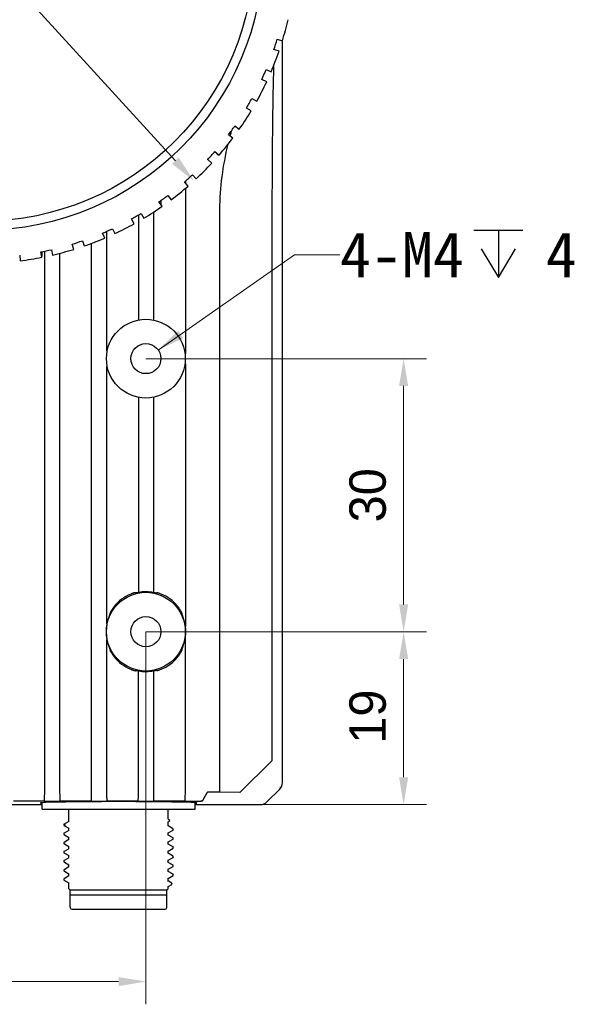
# Model space of a CAD drawing. Header units: millimetres. Extents: x 2329 to 5782, y 1296 to 2780.
# Tile 113 of 123: x 5487 to 5548, y 2199 to 2308. Entities that reach past the tile are written whole.
import ezdxf

# ---------------------------------------------------------------- set-up
doc = ezdxf.new("R2010")
doc.units = ezdxf.units.MM
doc.header["$LTSCALE"] = 0.3
for name, color, linetype in [('00_COMPONENTS', 7, 'Continuous'), ('50_ALL_DETAILS', 7, 'Continuous'), ('51__DRAFT_DIMS', 7, 'Continuous')]:
    doc.layers.add(name, color=color, linetype=linetype)
doc.styles.get("Standard").update_dxf_attribs({"font": 'simsun.ttc'})
doc.styles.add('尺寸值样式', font='兰亭黑 GBK.TTF', dxfattribs={"height": 4})
doc.dimstyles.new('1直线标注', dxfattribs={"dimtxt": 4, "dimasz": 3, "dimexe": 2.5, "dimexo": 0, "dimtad": 1, "dimdec": 1, "dimdsep": 46, "dimtxsty": '尺寸值样式', "dimcen": 0, "dimclrd": 8, "dimclre": 8, "dimclrt": 7, "dimadec": 0, "dimazin": 0, "dimtp": 0.001, "dimtm": 0.001, "dimtfac": 1, "dimtdec": 1, "dimtmove": 0, "dimatfit": 0, "dimldrblk": '_FILLED', "dimfxl": 1, "dimtolj": 1, "dimlwd": 15, "dimlwe": 15, "dimarcsym": 0})
doc.dimstyles.new('3小圆直径标注', dxfattribs={"dimtxt": 4, "dimasz": 3, "dimexe": 2.5, "dimexo": 0, "dimtad": 1, "dimtoh": 1, "dimdec": 3, "dimdsep": 46, "dimtxsty": '尺寸值样式', "dimcen": 0, "dimclrd": 8, "dimclre": 8, "dimclrt": 7, "dimadec": 0, "dimazin": 0, "dimtp": 0.001, "dimtm": 0.001, "dimtfac": 1, "dimtdec": 3, "dimtofl": 0, "dimtmove": 0, "dimatfit": 0, "dimldrblk": '_FILLED', "dimfxl": 1, "dimtolj": 1, "dimlwd": 15, "dimlwe": 15, "dimarcsym": 0})

# ---------------------------------------------------------------- blocks, each defined once
blk = doc.blocks.new('*D380')
at = {"layer": '51__DRAFT_DIMS', "color": 8, "lineweight": 15}
for p, q in [((5500.8, 2240.34), (5531.61, 2240.34)), ((5529.11, 2224.34), (5529.11, 2237.34)), ((5513.39, 2221.34), (5531.61, 2221.34))]:
    blk.add_line(p, q, dxfattribs=at)
at = {"layer": '51__DRAFT_DIMS', "color": 8}
for points in [[(5529.61, 2237.34), (5528.61, 2237.34), (5529.11, 2240.34)], [(5528.61, 2224.34), (5529.61, 2224.34), (5529.11, 2221.34)]]:
    blk.add_solid(points, dxfattribs=at)
at = {"layer": 'Defpoints', "color": 0}
for p in [(5500.8, 2240.34), (5529.11, 2240.34), (5513.39, 2221.34)]:
    blk.add_point(p, dxfattribs=at)
at = {"layer": '51__DRAFT_DIMS', "color": 7, "insert": (5523.15, 2231.01), "char_height": 4, "attachment_point": 2, "rotation": 90, "line_spacing_factor": 0.9, "style": '尺寸值样式'}
blk.add_mtext('\\A1;19', dxfattribs=at)
blk = doc.blocks.new('_FILLED')
at = {"color": 0, "linetype": 'ByBlock'}
blk.add_solid([(0, 0), (-1, 0.167), (-1, -0.167)], dxfattribs=at)
blk = doc.blocks.new('*D381')
at = {"layer": '51__DRAFT_DIMS', "color": 8, "lineweight": 15}
for p, q in [((5500.8, 2270.34), (5531.61, 2270.34)), ((5529.11, 2243.34), (5529.11, 2267.34)), ((5500.8, 2240.34), (5531.61, 2240.34))]:
    blk.add_line(p, q, dxfattribs=at)
at = {"layer": '51__DRAFT_DIMS', "color": 8}
for points in [[(5529.61, 2267.34), (5528.61, 2267.34), (5529.11, 2270.34)], [(5528.61, 2243.34), (5529.61, 2243.34), (5529.11, 2240.34)]]:
    blk.add_solid(points, dxfattribs=at)
at = {"layer": 'Defpoints', "color": 0}
for p in [(5500.8, 2270.34), (5529.11, 2270.34), (5500.8, 2240.34)]:
    blk.add_point(p, dxfattribs=at)
at = {"layer": '51__DRAFT_DIMS', "color": 7, "insert": (5523.15, 2255.33), "char_height": 4, "attachment_point": 2, "rotation": 90, "line_spacing_factor": 0.9, "style": '尺寸值样式'}
blk.add_mtext('\\A1;30', dxfattribs=at)
blk = doc.blocks.new('*D382')
at = {"layer": '51__DRAFT_DIMS', "color": 8, "lineweight": 15}
for p, q in [((5464.8, 2240.34), (5464.8, 2199.4)), ((5500.8, 2240.34), (5500.8, 2199.4)), ((5467.8, 2201.9), (5497.8, 2201.9))]:
    blk.add_line(p, q, dxfattribs=at)
at = {"layer": '51__DRAFT_DIMS', "color": 8}
for points in [[(5467.8, 2202.4), (5467.8, 2201.4), (5464.8, 2201.9)], [(5497.8, 2201.4), (5497.8, 2202.4), (5500.8, 2201.9)]]:
    blk.add_solid(points, dxfattribs=at)
at = {"layer": 'Defpoints', "color": 0}
for p in [(5464.8, 2240.34), (5500.8, 2240.34), (5500.8, 2201.9)]:
    blk.add_point(p, dxfattribs=at)
at = {"layer": '51__DRAFT_DIMS', "color": 7, "insert": (5482.79, 2207.86), "char_height": 4, "attachment_point": 2, "line_spacing_factor": 0.9, "style": '尺寸值样式'}
blk.add_mtext('\\A1;36', dxfattribs=at)
blk = doc.blocks.new('*D383')
at = {"layer": '51__DRAFT_DIMS', "color": 8, "lineweight": 15}
for p in [(5426.74, 2360.15), (5504.05, 2292.09)]:
    blk.add_line(p, (5441.86, 2360.15), dxfattribs=at)
at = {"layer": '51__DRAFT_DIMS', "color": 8}
blk.add_solid([(5503.68, 2291.75), (5504.42, 2292.43), (5506.07, 2289.87)], dxfattribs=at)
at = {"layer": 'Defpoints', "color": 0}
for p in [(5459.53, 2340.81), (5506.07, 2289.87)]:
    blk.add_point(p, dxfattribs=at)
at = {"layer": '51__DRAFT_DIMS', "color": 7, "insert": (5437.19, 2366.11), "char_height": 4, "attachment_point": 3, "line_spacing_factor": 0.9, "style": '尺寸值样式'}
blk.add_mtext('\\A1;%%c69', dxfattribs=at)

msp = doc.modelspace()

# ---------------------------------------------------------------- linework, layer by layer
at = {"layer": '00_COMPONENTS'}
for p, q in [((5515.22173, 2305.44037), (5515.79246, 2305.25493)), ((5515.80056, 2223.7591), (5515.80056, 2305.25493)), ((5515.42164, 2304.11367), (5514.85091, 2304.2991)), ((5514.00894, 2302.10569), (5514.55715, 2301.86161)), ((5514.06907, 2300.76535), (5513.52086, 2301.00943)), ((5512.45422, 2298.91604), (5512.97392, 2298.616)), ((5512.37392, 2297.57677), (5511.85422, 2297.87681)), ((5510.57461, 2295.90638), (5511.06009, 2295.55366)), ((5510.35475, 2294.58284), (5509.86927, 2294.93556)), ((5510.03807, 2294.81264), (5510.05693, 2294.8898)), ((5510.03866, 2294.8125), (5510.05748, 2294.88966)), ((5508.3907, 2293.10969), (5508.83666, 2292.70815)), ((5508.6824, 2292.73805), (5508.70075, 2292.83055)), ((5508.68276, 2292.73797), (5508.70071, 2292.83055)), ((5508.0337, 2291.81637), (5507.58774, 2292.21791)), ((5507.61776, 2292.19088), (5507.61776, 2292.25021)), ((5505.92642, 2290.55659), (5506.32796, 2290.11063)), ((5505.43619, 2289.30768), (5505.03465, 2289.75363)), ((5505.14281, 2289.84803), (5505.14281, 2289.63351)), ((5503.20877, 2288.27506), (5503.56149, 2287.78958)), ((5505.14281, 2289.0556), (5505.14281, 2270.90039)), ((5502.59067, 2287.08424), (5502.23795, 2287.56972)), ((5502.4663, 2287.25542), (5502.4663, 2287.73097)), ((5499.99281, 2286.12679), (5499.99281, 2274.64639)), ((5500.26752, 2286.29011), (5500.56756, 2285.77042)), ((5501.65831, 2274.6367), (5501.65831, 2286.45417)), ((5508.92427, 2222.70357), (5508.92427, 2286.74377)), ((5514.6481, 2286.74377), (5514.6481, 2226.16174)), ((5499.52833, 2285.17042), (5499.22829, 2285.69011)), ((5496.28272, 2283.58718), (5496.03864, 2284.13539)), ((5496.50831, 2271.20491), (5496.50831, 2284.33885)), ((5497.1349, 2284.62348), (5497.37898, 2284.07526)), ((5492.8894, 2282.35188), (5492.70396, 2282.9226)), ((5493.84523, 2283.29342), (5494.03067, 2282.7227)), ((5494.84281, 2223.73682), (5494.84281, 2283.014)), ((5486.94023, 2281.69748), (5487.00296, 2281.10067)), ((5489.38554, 2281.47804), (5489.26077, 2282.06502)), ((5489.36719, 2282.08589), (5489.36719, 2281.56437)), ((5489.69281, 2223.73682), (5489.69281, 2282.15186)), ((5490.43455, 2282.31451), (5490.55932, 2281.72753)), ((5491.35831, 2223.73682), (5491.35831, 2281.9221)), ((5505.14281, 2269.78715), (5505.14281, 2240.90039)), ((5496.50831, 2241.20491), (5496.50831, 2269.48264)), ((5499.99281, 2266.04116), (5499.99281, 2244.64639)), ((5501.65831, 2244.6367), (5501.65831, 2266.05085)), ((5499.65713, 2244.62956), (5499.69291, 2244.58965)), ((5501.99925, 2244.62172), (5501.95821, 2244.57629)), ((5496.50831, 2223.73682), (5496.50831, 2239.48264)), ((5505.14281, 2223.73682), (5505.14281, 2239.78715)), ((5499.65713, 2236.05799), (5499.69291, 2236.0979)), ((5499.99281, 2223.73682), (5499.99281, 2236.04116)), ((5501.65831, 2223.73682), (5501.65831, 2236.05085)), ((5501.99925, 2236.06583), (5501.95821, 2236.11126)), ((5511.12108, 2222.68997), (5514.6481, 2226.16174)), ((5508.0489, 2222.70593), (5507.61776, 2222.70656)), ((5511.12108, 2222.68997), (5508.92427, 2222.70357)), ((5515.50792, 2223.05235), (5514.09198, 2221.63641)), ((5515.50773, 2223.0513), (5514.0927, 2221.63655)), ((5476.20056, 2221.34377), (5489.40056, 2221.34377)), ((5489.62824, 2221.72324), (5486.27136, 2221.72425)), ((5489.40056, 2220.84377), (5489.40056, 2221.55025)), ((5489.62824, 2221.72324), (5489.64907, 2221.73712)), ((5489.64907, 2221.73712), (5491.40205, 2221.73712)), ((5491.42409, 2221.72243), (5491.40205, 2221.73712)), ((5494.774, 2221.72041), (5491.42409, 2221.72243)), ((5494.774, 2221.72041), (5494.79907, 2221.73712)), ((5494.79907, 2221.73712), (5496.55205, 2221.73712)), ((5496.57916, 2221.71905), (5496.55205, 2221.73712)), ((5499.91744, 2221.71604), (5496.57916, 2221.71905)), ((5499.91744, 2221.71604), (5499.94907, 2221.73712)), ((5499.94907, 2221.73712), (5501.70205, 2221.73712)), ((5501.73655, 2221.71412), (5501.70205, 2221.73712)), ((5504.19149, 2221.71123), (5501.73655, 2221.71412)), ((5505.09853, 2221.73676), (5505.09907, 2221.73712)), ((5505.09907, 2221.73712), (5506.85205, 2221.73712)), ((5506.20056, 2220.84377), (5506.20056, 2221.55025)), ((5506.20056, 2221.34377), (5513.38523, 2221.34377)), ((5506.8594, 2221.73222), (5506.85205, 2221.73712)), ((5506.99768, 2221.76476), (5506.99562, 2221.76369)), ((5507.15929, 2222.03218), (5507.15195, 2222.03708)), ((5489.40063, 2220.84377), (5506.20049, 2220.84377)), ((5492.34206, 2219.4939), (5492.34206, 2220.84377)), ((5503.25906, 2219.75703), (5503.25906, 2220.84377)), ((5491.80676, 2219.18851), (5491.80049, 2219.18125)), ((5491.80058, 2219.1813), (5491.80058, 2219.10293)), ((5492.34896, 2219.5019), (5491.80685, 2219.18856)), ((5491.80689, 2219.04902), (5491.85691, 2219.02011)), ((5491.85691, 2219.02011), (5492.34034, 2218.74067)), ((5503.23146, 2219.44853), (5503.39034, 2219.54071)), ((5503.25906, 2219.75703), (5503.39027, 2219.68127)), ((5503.25906, 2218.99383), (5503.25906, 2219.46454)), ((5503.73257, 2218.72419), (5503.26082, 2218.99687)), ((5503.39702, 2219.54847), (5503.39034, 2219.54071)), ((5503.39702, 2219.54847), (5503.39702, 2219.67349)), ((5491.80077, 2218.18127), (5491.80077, 2218.05627)), ((5491.80077, 2218.05627), (5491.80712, 2218.04893)), ((5491.80712, 2218.04893), (5491.85709, 2218.02005)), ((5492.34906, 2218.50187), (5491.80713, 2218.18861)), ((5491.85709, 2218.02005), (5492.34031, 2217.74073)), ((5492.34206, 2218.49379), (5492.34206, 2218.74365)), ((5503.25214, 2218.23573), (5503.79406, 2218.54898)), ((5503.25906, 2217.99384), (5503.25906, 2218.24372)), ((5503.73251, 2217.72414), (5503.26078, 2217.99682)), ((5503.79408, 2218.68863), (5503.73257, 2218.72419)), ((5503.80041, 2218.55632), (5503.79406, 2218.54898)), ((5503.79417, 2218.68858), (5503.80049, 2218.68127)), ((5503.80041, 2218.55632), (5503.80041, 2218.68132)), ((5491.80678, 2217.18848), (5491.80048, 2217.1812)), ((5491.80057, 2217.18125), (5491.80057, 2217.05625)), ((5491.80057, 2217.05625), (5491.80684, 2217.049)), ((5491.80684, 2217.049), (5491.85687, 2217.02008)), ((5492.34892, 2217.50184), (5491.80687, 2217.18853)), ((5491.85687, 2217.02008), (5492.34032, 2216.74064)), ((5492.34206, 2217.4939), (5492.34206, 2217.74375)), ((5492.34206, 2216.49381), (5492.34206, 2216.74364)), ((5503.25204, 2217.23558), (5503.79411, 2217.54892)), ((5503.25906, 2216.99387), (5503.25906, 2217.24371)), ((5503.7327, 2216.72414), (5503.26081, 2216.99691)), ((5503.79408, 2217.68855), (5503.73251, 2217.72414)), ((5503.7942, 2216.6886), (5503.7327, 2216.72414)), ((5503.80043, 2217.55622), (5503.79411, 2217.54892)), ((5503.80043, 2217.55622), (5503.80043, 2217.68122)), ((5491.80075, 2216.1813), (5491.80075, 2216.0563)), ((5491.80075, 2216.0563), (5491.8071, 2216.04896)), ((5492.34909, 2216.50193), (5491.80709, 2216.18863)), ((5491.8071, 2216.04896), (5491.85708, 2216.02007)), ((5491.85708, 2216.02007), (5492.34032, 2215.74074)), ((5492.34206, 2215.49383), (5492.34206, 2215.74374)), ((5503.25219, 2216.23574), (5503.79416, 2216.54901)), ((5503.25906, 2215.9939), (5503.25906, 2216.24367)), ((5503.73266, 2215.72416), (5503.2608, 2215.99691)), ((5503.79427, 2215.68855), (5503.73266, 2215.72416)), ((5503.79429, 2216.68855), (5503.80058, 2216.68127)), ((5503.79436, 2215.6885), (5503.80063, 2215.68125)), ((5503.80049, 2216.55632), (5503.80049, 2216.68132)), ((5503.80055, 2215.5563), (5503.80055, 2215.6813)), ((5491.80693, 2215.18858), (5491.80061, 2215.18127)), ((5491.8007, 2215.18132), (5491.8007, 2215.05632)), ((5492.34909, 2215.50196), (5491.80702, 2215.18863)), ((5491.80705, 2215.04899), (5491.85704, 2215.02009)), ((5491.85704, 2215.02009), (5492.34033, 2214.74073)), ((5492.34206, 2214.49383), (5492.34206, 2214.74371)), ((5503.25205, 2214.23567), (5503.79399, 2214.54893)), ((5503.2522, 2215.23571), (5503.79424, 2215.54902)), ((5503.25906, 2214.99379), (5503.25906, 2215.24364)), ((5503.73245, 2214.72418), (5503.26081, 2214.99682)), ((5503.79399, 2214.68861), (5503.73245, 2214.72418)), ((5503.80034, 2214.55627), (5503.79399, 2214.54893)), ((5503.79408, 2214.68856), (5503.80043, 2214.68122)), ((5503.80055, 2215.5563), (5503.79424, 2215.54902)), ((5503.80034, 2214.55627), (5503.80034, 2214.68127)), ((5491.8007, 2214.18123), (5491.8007, 2214.05623)), ((5491.8007, 2214.05623), (5491.80702, 2214.04892)), ((5492.34901, 2213.50194), (5491.8069, 2213.18859)), ((5491.80702, 2214.04892), (5491.85696, 2214.02006)), ((5492.34897, 2214.50181), (5491.80705, 2214.18856)), ((5491.85696, 2214.02006), (5492.3403, 2213.74067)), ((5492.34206, 2213.49388), (5492.34206, 2213.74371)), ((5503.25217, 2213.23565), (5503.79427, 2213.549)), ((5503.25906, 2213.9939), (5503.25906, 2214.24375)), ((5503.73264, 2213.72413), (5503.26078, 2213.99688)), ((5503.79424, 2213.68853), (5503.73264, 2213.72413)), ((5503.80055, 2213.55625), (5503.79427, 2213.549)), ((5503.80055, 2213.55625), (5503.80055, 2213.68125)), ((5491.80681, 2213.18854), (5491.80053, 2213.18127)), ((5491.80062, 2213.18132), (5491.80062, 2213.0563)), ((5491.80694, 2213.04901), (5491.85695, 2213.02011)), ((5491.85695, 2213.02011), (5492.34034, 2212.7407)), ((5492.34206, 2212.09377), (5492.34206, 2212.74367)), ((5503.25906, 2212.907), (5503.25906, 2213.24364)), ((5503.25906, 2212.33052), (5503.65003, 2212.55625)), ((5503.65019, 2212.69615), (5503.26602, 2212.91899)), ((5503.65008, 2212.55627), (5503.65656, 2212.56377)), ((5503.65655, 2212.56376), (5503.65655, 2212.68877)), ((5492.50056, 2211.93527), (5492.34206, 2212.09377)), ((5492.50046, 2211.44377), (5503.10066, 2211.44377)), ((5503.10056, 2211.93527), (5492.50056, 2211.93527)), ((5492.50056, 2211.44377), (5492.50056, 2211.93527)), ((5492.50056, 2210.04377), (5492.50056, 2211.40531)), ((5503.10056, 2211.93527), (5503.25906, 2212.09377)), ((5503.10056, 2211.44377), (5503.10056, 2211.93527)), ((5503.10056, 2210.04377), (5503.10056, 2211.40531)), ((5503.25906, 2212.09377), (5503.25906, 2212.33052)), ((5492.70002, 2209.84377), (5502.90109, 2209.84377))]:
    msp.add_line(p, q, dxfattribs=at)
msp.add_lwpolyline([(5506.99768, 2221.76476), (5507.00093, 2221.7665), (5507.00548, 2221.76901), (5507.01087, 2221.77212), (5507.01708, 2221.77588), (5507.02408, 2221.78035), (5507.03137, 2221.78531), (5507.03894, 2221.7908), (5507.04676, 2221.79684), (5507.05439, 2221.80315), (5507.06189, 2221.80977), (5507.0692, 2221.81667), (5507.07584, 2221.82333), (5507.08185, 2221.82973), (5507.08729, 2221.83584), (5507.09176, 2221.8411), (5507.09519, 2221.84528), (5507.09777, 2221.84852), (5507.09953, 2221.85077), (5507.10042, 2221.85191)], dxfattribs=at)
for centre, radius in [((5482.80056, 2315.34377), 30.9), ((5482.80056, 2315.34377), 29.9), ((5500.80056, 2270.34377), 4.3254), ((5500.80056, 2270.34377), 1.65), ((5500.80056, 2240.34377), 4.3254), ((5500.80056, 2240.34377), 1.65)]:
    msp.add_circle(centre, radius, dxfattribs=at)
for centre, radius, start, end in [((5482.80056, 2315.34377), 34.5, 342.9964986, 347.0035014), ((5482.80056, 2315.34377), 33.9, 340.9858625, 343.0141375), ((5482.80056, 2315.34377), 34.5, 336.9964986, 341.0035014), ((5482.80056, 2315.34377), 33.9, 334.9858625, 337.0141375), ((5482.80056, 2315.34377), 34.5, 330.9964986, 335.0035014), ((5482.80056, 2315.34377), 33.9, 328.9858625, 331.0141375), ((5482.80056, 2315.34377), 34.5, 324.9964986, 329.0035014), ((5482.80056, 2315.34377), 33.9, 322.9858625, 325.0141375), ((5576.37369, 2278.63321), 68.28023, 165.8368046, 166.2263749), ((5482.80056, 2315.34377), 34.5, 318.9964986, 323.0035014), ((5482.80056, 2315.34377), 33.9, 316.9858625, 319.0141375), ((5482.80056, 2315.34377), 34.5, 312.9964986, 317.0035014), ((5482.80056, 2315.34377), 33.9, 310.9858625, 313.0141375), ((5482.80056, 2315.34377), 34.5, 306.9964986, 311.0035014), ((5482.80056, 2315.34377), 33.9, 304.9858625, 307.0141375), ((5482.80056, 2315.34377), 34.5, 300.9964986, 305.0035014), ((5482.80056, 2315.34377), 33.9, 298.9858625, 301.0141375), ((5482.80056, 2315.34377), 34.5, 294.9964986, 299.0035014), ((5482.80056, 2315.34377), 33.9, 292.9858625, 295.0141375), ((5482.80056, 2315.34377), 33.9, 286.9858625, 289.0141375), ((5482.80056, 2315.34377), 34.5, 288.9964986, 293.0035014), ((5482.80056, 2315.34377), 33.9, 280.9858625, 283.0141375), ((5482.80056, 2315.34377), 34.5, 282.9964986, 287.0035014), ((5482.80056, 2315.34377), 34.5, 276.9964986, 281.0035014), ((5500.80056, 2240.34377), 4.37778, 78.7007427, 100.6326888), ((5507.37301, 2240.21006), 10.74408, 168.582524, 169.5183862), ((5494.27394, 2240.22661), 10.72523, 9.792427, 11.097245), ((5500.80056, 2240.34377), 4.37778, 168.6556326, 191.3443674), ((5500.80056, 2240.34377), 4.37778, 352.6952717, 7.3047283), ((5507.37301, 2240.47748), 10.74408, 190.4816138, 191.417476), ((5494.27394, 2240.46093), 10.72523, 348.902755, 350.207573), ((5500.80056, 2240.34377), 4.37778, 259.3673112, 281.2992573), ((5507.79458, 1965.51312), 257.19294, 89.7483351, 89.9433446), ((5506.85185, 2222.03721), 0.30009, 270.0372743, 359.9743917), ((5506.85918, 2222.03153), 0.29931, 270.0415535, 277.5542201), ((5506.85884, 2222.03419), 0.30199, 277.5513622, 284.997649), ((5492.70056, 2210.04377), 0.2, 180, 270), ((5502.90056, 2210.04377), 0.2, 270, 0)]:
    msp.add_arc(centre, radius, start, end, dxfattribs=at)
for centre, major_axis, ratio, start_param, end_param in [((5514.80022, 2223.75868), (0.83249, -0.55493), 0.999505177, -0.19745413, 0.587715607), ((5514.79995, 2223.76032), (0.70797, -0.70797), 0.998782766, 0, 0.784789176), ((5497.80056, 2221.51832), (8.6, 0), 0.017455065, -0.214365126, 3.355957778), ((5513.38401, 2222.34438), (-0.70797, 0.70797), 0.998782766, 2.356803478, 3.141592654), ((5513.38519, 2222.34393), (0.83249, -0.55493), 0.999505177, -0.982623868, -0.19745413)]:
    msp.add_ellipse(centre, major_axis=major_axis, ratio=ratio, start_param=start_param, end_param=end_param, dxfattribs=at)
for points, knots in [([(5514.81998, 2302.4998), (5514.7736, 2300.5307), (5514.70156, 2296.59197), (5514.65663, 2291.33967), (5514.6481, 2288.05689), (5514.6481, 2286.74377)], [0, 0, 0, 0, 0.374997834, 0.749998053, 1, 1, 1, 1]), ([(5508.92427, 2286.74377), (5508.92427, 2287.94685), (5509.10387, 2290.35512), (5509.5563, 2292.72185), (5509.82216, 2293.89543)], [0, 0, 0, 0, 0.499949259, 1, 1, 1, 1]), ([(5499.13008, 2244.47122), (5498.77744, 2244.32777), (5498.10612, 2243.94851), (5497.55382, 2243.41046), (5497.31718, 2243.11205)], [0, 0, 0, 0, 0.499894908, 1, 1, 1, 1]), ([(5499.65713, 2244.62956), (5499.65622, 2244.63057), (5499.65102, 2244.63017), (5499.64242, 2244.62978), (5499.62784, 2244.62733), (5499.6088, 2244.6238), (5499.58491, 2244.61865), (5499.54468, 2244.60924), (5499.48543, 2244.59372), (5499.4059, 2244.57044), (5499.31769, 2244.54182), (5499.22461, 2244.5086), (5499.1617, 2244.48408), (5499.13008, 2244.47122)], [0, 0, 0, 0, 0.007349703, 0.024053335, 0.050269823, 0.085763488, 0.130090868, 0.18276734, 0.310473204, 0.462872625, 0.633114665, 0.814450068, 1, 1, 1, 1]), ([(5499.99281, 2244.64639), (5499.95538, 2244.63936), (5499.90098, 2244.62875), (5499.83162, 2244.61468), (5499.78705, 2244.60552), (5499.75001, 2244.59804), (5499.7244, 2244.59308), (5499.70887, 2244.59055), (5499.70095, 2244.58939), (5499.69624, 2244.58923), (5499.69341, 2244.58909), (5499.69291, 2244.58965)], [0, 0, 0, 0, 0.373962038, 0.544307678, 0.695137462, 0.820695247, 0.915753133, 0.950523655, 0.976209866, 0.992654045, 1, 1, 1, 1]), ([(5501.95821, 2244.57629), (5501.95771, 2244.57574), (5501.95487, 2244.57591), (5501.95015, 2244.57613), (5501.94221, 2244.57739), (5501.92665, 2244.58012), (5501.90101, 2244.5854), (5501.86395, 2244.59335), (5501.81938, 2244.60305), (5501.75006, 2244.61797), (5501.6957, 2244.62923), (5501.65831, 2244.6367)], [0, 0, 0, 0, 0.007327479, 0.023782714, 0.049507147, 0.084337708, 0.179543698, 0.305225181, 0.456099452, 0.626386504, 1, 1, 1, 1]), ([(5502.4663, 2244.48068), (5502.40945, 2244.50343), (5502.3259, 2244.53438), (5502.21783, 2244.56947), (5502.14797, 2244.59012), (5502.08961, 2244.60561), (5502.04913, 2244.61515), (5502.02455, 2244.61984), (5502.012, 2244.62196), (5502.00454, 2244.62235), (5502.00005, 2244.6226), (5501.99925, 2244.62172)], [0, 0, 0, 0, 0.375490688, 0.545957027, 0.696724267, 0.821984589, 0.916493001, 0.950981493, 0.976428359, 0.992707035, 1, 1, 1, 1]), ([(5504.26303, 2243.1613), (5504.02614, 2243.45147), (5503.4768, 2243.97385), (5502.81393, 2244.34157), (5502.4663, 2244.48068)], [0, 0, 0, 0, 0.500107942, 1, 1, 1, 1]), ([(5497.31718, 2243.11205), (5497.26094, 2243.04114), (5497.1809, 2242.93283), (5497.08288, 2242.78516), (5497.0159, 2242.67672), (5496.95577, 2242.57185), (5496.91117, 2242.48803), (5496.88061, 2242.42644), (5496.86223, 2242.3881), (5496.8498, 2242.35889), (5496.84275, 2242.34292), (5496.84154, 2242.33692)], [0, 0, 0, 0, 0.297709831, 0.442566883, 0.582996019, 0.716893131, 0.840180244, 0.895221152, 0.943145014, 0.979861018, 1, 1, 1, 1]), ([(5504.79863, 2242.29095), (5504.79724, 2242.29804), (5504.78895, 2242.3169), (5504.77465, 2242.35122), (5504.75361, 2242.39587), (5504.7191, 2242.46649), (5504.66899, 2242.56159), (5504.60149, 2242.67965), (5504.52633, 2242.80081), (5504.41648, 2242.96439), (5504.32641, 2243.08367), (5504.26303, 2243.1613)], [0, 0, 0, 0, 0.021134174, 0.059675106, 0.109168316, 0.165368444, 0.289715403, 0.42355762, 0.563221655, 0.706776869, 1, 1, 1, 1]), ([(5496.80821, 2242.16463), (5496.80664, 2242.15615), (5496.79646, 2242.13379), (5496.78129, 2242.09353), (5496.76038, 2242.04242), (5496.73015, 2241.96509), (5496.69182, 2241.86292), (5496.64814, 2241.7361), (5496.60733, 2241.60589), (5496.55769, 2241.42934), (5496.52639, 2241.29504), (5496.50831, 2241.20491)], [0, 0, 0, 0, 0.025683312, 0.072288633, 0.128686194, 0.189994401, 0.319690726, 0.453708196, 0.589535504, 0.726135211, 1, 1, 1, 1]), ([(5505.14281, 2240.90039), (5505.12921, 2241.00648), (5505.10301, 2241.16488), (5505.05693, 2241.3735), (5505.01709, 2241.52794), (5504.97253, 2241.67918), (5504.93207, 2241.80184), (5504.89883, 2241.89569), (5504.87563, 2241.9594), (5504.85774, 2242.00652), (5504.84754, 2242.03597), (5504.8436, 2242.04672), (5504.84291, 2242.05075)], [0, 0, 0, 0, 0.269266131, 0.403759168, 0.537816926, 0.670725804, 0.800620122, 0.862946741, 0.921375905, 0.971368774, 0.989698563, 1, 1, 1, 1]), ([(5496.50831, 2239.48264), (5496.52639, 2239.39251), (5496.55769, 2239.25821), (5496.60734, 2239.08166), (5496.64814, 2238.95144), (5496.69182, 2238.82463), (5496.73016, 2238.72245), (5496.76038, 2238.64513), (5496.78129, 2238.59402), (5496.79646, 2238.55375), (5496.80664, 2238.5314), (5496.80821, 2238.52292)], [0, 0, 0, 0, 0.273866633, 0.410466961, 0.546294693, 0.680312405, 0.81000831, 0.87131656, 0.927713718, 0.974318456, 1, 1, 1, 1]), ([(5504.84291, 2238.6368), (5504.8436, 2238.64082), (5504.84753, 2238.65156), (5504.85772, 2238.68099), (5504.8756, 2238.72809), (5504.8988, 2238.79179), (5504.93205, 2238.88565), (5504.97251, 2239.00831), (5505.01708, 2239.15955), (5505.05692, 2239.314), (5505.10301, 2239.52264), (5505.12921, 2239.68106), (5505.14281, 2239.78715)], [0, 0, 0, 0, 0.01029008, 0.028597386, 0.078566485, 0.136995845, 0.199321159, 0.329221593, 0.46213929, 0.596207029, 0.730710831, 1, 1, 1, 1]), ([(5496.84154, 2238.35062), (5496.84275, 2238.34462), (5496.8498, 2238.32864), (5496.86224, 2238.29944), (5496.88061, 2238.26109), (5496.91117, 2238.1995), (5496.95578, 2238.11569), (5497.01591, 2238.01082), (5497.08288, 2237.90238), (5497.18091, 2237.75471), (5497.26095, 2237.64641), (5497.31718, 2237.5755)], [0, 0, 0, 0, 0.020148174, 0.056873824, 0.10478979, 0.159830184, 0.283116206, 0.417013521, 0.557441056, 0.702296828, 1, 1, 1, 1]), ([(5504.26303, 2237.52624), (5504.32641, 2237.60388), (5504.41649, 2237.72316), (5504.52634, 2237.88674), (5504.6015, 2238.0079), (5504.669, 2238.12597), (5504.7191, 2238.22107), (5504.75362, 2238.29169), (5504.77466, 2238.33634), (5504.78896, 2238.37065), (5504.79724, 2238.38952), (5504.79863, 2238.3966)], [0, 0, 0, 0, 0.293232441, 0.436789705, 0.576455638, 0.710298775, 0.834644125, 0.890846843, 0.940342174, 0.978879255, 1, 1, 1, 1]), ([(5497.31718, 2237.5755), (5497.55382, 2237.27708), (5498.10612, 2236.73903), (5498.77744, 2236.35977), (5499.13008, 2236.21633)], [0, 0, 0, 0, 0.500105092, 1, 1, 1, 1]), ([(5502.4663, 2236.20687), (5502.81393, 2236.34598), (5503.4768, 2236.7137), (5504.02614, 2237.23607), (5504.26303, 2237.52624)], [0, 0, 0, 0, 0.499892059, 1, 1, 1, 1]), ([(5499.13008, 2236.21633), (5499.1617, 2236.20346), (5499.22461, 2236.17894), (5499.31769, 2236.14573), (5499.4059, 2236.11711), (5499.48542, 2236.09382), (5499.54468, 2236.07831), (5499.58491, 2236.06889), (5499.6088, 2236.06375), (5499.62784, 2236.06022), (5499.64242, 2236.05777), (5499.65102, 2236.05737), (5499.65622, 2236.05698), (5499.65713, 2236.05799)], [0, 0, 0, 0, 0.185550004, 0.366885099, 0.537126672, 0.689525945, 0.817231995, 0.869908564, 0.914236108, 0.949729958, 0.975946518, 0.992650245, 1, 1, 1, 1]), ([(5501.99925, 2236.06583), (5502.00005, 2236.06495), (5502.00454, 2236.0652), (5502.012, 2236.06558), (5502.02454, 2236.0677), (5502.04913, 2236.0724), (5502.08961, 2236.08193), (5502.14797, 2236.09743), (5502.21783, 2236.11808), (5502.3259, 2236.15316), (5502.40945, 2236.18411), (5502.4663, 2236.20687)], [0, 0, 0, 0, 0.007292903, 0.023571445, 0.0490182, 0.083506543, 0.178014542, 0.303274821, 0.454042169, 0.624508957, 1, 1, 1, 1]), ([(5499.69291, 2236.0979), (5499.69341, 2236.09845), (5499.69624, 2236.09831), (5499.70095, 2236.09816), (5499.70887, 2236.09699), (5499.7244, 2236.09447), (5499.75, 2236.08951), (5499.78704, 2236.08202), (5499.83161, 2236.07287), (5499.90098, 2236.05879), (5499.95538, 2236.04819), (5499.99281, 2236.04116)], [0, 0, 0, 0, 0.007346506, 0.023791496, 0.049477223, 0.084245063, 0.179296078, 0.30484963, 0.45568092, 0.626035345, 1, 1, 1, 1]), ([(5501.65831, 2236.05085), (5501.6957, 2236.05832), (5501.75006, 2236.06958), (5501.81938, 2236.08449), (5501.86395, 2236.0942), (5501.90101, 2236.10215), (5501.92665, 2236.10743), (5501.94221, 2236.11015), (5501.95015, 2236.11142), (5501.95487, 2236.11163), (5501.95771, 2236.11181), (5501.95821, 2236.11126)], [0, 0, 0, 0, 0.373613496, 0.543900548, 0.694774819, 0.820456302, 0.915662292, 0.950492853, 0.976217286, 0.992672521, 1, 1, 1, 1]), ([(5489.64907, 2221.73712), (5489.65027, 2221.73807), (5489.65176, 2221.74274), (5489.65382, 2221.75131), (5489.6558, 2221.76492), (5489.65891, 2221.79197), (5489.66241, 2221.83733), (5489.66633, 2221.90499), (5489.6701, 2221.98993), (5489.67371, 2222.0913), (5489.6771, 2222.20819), (5489.68148, 2222.39169), (5489.68598, 2222.65039), (5489.68987, 2222.989), (5489.69227, 2223.35572), (5489.69281, 2223.60817), (5489.69281, 2223.73682)], [0, 0, 0, 0, 0.002294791, 0.006801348, 0.013597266, 0.02268994, 0.047726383, 0.081702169, 0.124305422, 0.175156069, 0.233757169, 0.299578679, 0.450292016, 0.621596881, 0.807167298, 1, 1, 1, 1]), ([(5491.40205, 2221.73712), (5491.40085, 2221.73807), (5491.39936, 2221.74274), (5491.3973, 2221.75132), (5491.39532, 2221.76492), (5491.3922, 2221.79197), (5491.3887, 2221.83734), (5491.38478, 2221.905), (5491.38101, 2221.98994), (5491.3774, 2222.09132), (5491.37401, 2222.2082), (5491.36964, 2222.39171), (5491.36513, 2222.65041), (5491.36125, 2222.98901), (5491.35885, 2223.35573), (5491.35831, 2223.60817), (5491.35831, 2223.73682)], [0, 0, 0, 0, 0.002295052, 0.006802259, 0.013598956, 0.022692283, 0.047729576, 0.081707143, 0.124311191, 0.175163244, 0.233765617, 0.299587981, 0.450302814, 0.621604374, 0.807166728, 1, 1, 1, 1]), ([(5494.79907, 2221.73712), (5494.80027, 2221.73807), (5494.80176, 2221.74274), (5494.80382, 2221.75131), (5494.8058, 2221.76492), (5494.80891, 2221.79197), (5494.81241, 2221.83733), (5494.81633, 2221.90499), (5494.8201, 2221.98993), (5494.82371, 2222.0913), (5494.8271, 2222.20819), (5494.83148, 2222.39169), (5494.83598, 2222.65039), (5494.83987, 2222.989), (5494.84227, 2223.35572), (5494.84281, 2223.60817), (5494.84281, 2223.73682)], [0, 0, 0, 0, 0.002294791, 0.006801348, 0.013597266, 0.02268994, 0.047726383, 0.081702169, 0.124305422, 0.175156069, 0.233757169, 0.299578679, 0.450292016, 0.621596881, 0.807167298, 1, 1, 1, 1]), ([(5496.55205, 2221.73712), (5496.55085, 2221.73807), (5496.54936, 2221.74274), (5496.5473, 2221.75132), (5496.54532, 2221.76492), (5496.5422, 2221.79197), (5496.5387, 2221.83734), (5496.53478, 2221.905), (5496.53101, 2221.98994), (5496.5274, 2222.09132), (5496.52401, 2222.2082), (5496.51964, 2222.39171), (5496.51513, 2222.65041), (5496.51125, 2222.98901), (5496.50885, 2223.35573), (5496.50831, 2223.60817), (5496.50831, 2223.73682)], [0, 0, 0, 0, 0.002295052, 0.006802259, 0.013598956, 0.022692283, 0.047729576, 0.081707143, 0.124311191, 0.175163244, 0.233765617, 0.299587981, 0.450302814, 0.621604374, 0.807166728, 1, 1, 1, 1]), ([(5499.94907, 2221.73712), (5499.95027, 2221.73807), (5499.95176, 2221.74274), (5499.95382, 2221.75131), (5499.9558, 2221.76492), (5499.95891, 2221.79197), (5499.96241, 2221.83733), (5499.96633, 2221.90499), (5499.9701, 2221.98993), (5499.97371, 2222.0913), (5499.9771, 2222.20819), (5499.98148, 2222.39169), (5499.98598, 2222.65039), (5499.98987, 2222.989), (5499.99227, 2223.35572), (5499.99281, 2223.60817), (5499.99281, 2223.73682)], [0, 0, 0, 0, 0.002294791, 0.006801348, 0.013597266, 0.02268994, 0.047726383, 0.081702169, 0.124305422, 0.175156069, 0.233757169, 0.299578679, 0.450292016, 0.621596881, 0.807167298, 1, 1, 1, 1]), ([(5501.70205, 2221.73712), (5501.70085, 2221.73807), (5501.69936, 2221.74274), (5501.6973, 2221.75132), (5501.69532, 2221.76492), (5501.6922, 2221.79197), (5501.6887, 2221.83734), (5501.68478, 2221.905), (5501.68101, 2221.98994), (5501.6774, 2222.09132), (5501.67401, 2222.2082), (5501.66964, 2222.39171), (5501.66513, 2222.65041), (5501.66125, 2222.98901), (5501.65885, 2223.35573), (5501.65831, 2223.60817), (5501.65831, 2223.73682)], [0, 0, 0, 0, 0.002295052, 0.006802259, 0.013598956, 0.022692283, 0.047729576, 0.081707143, 0.124311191, 0.175163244, 0.233765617, 0.299587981, 0.450302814, 0.621604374, 0.807166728, 1, 1, 1, 1]), ([(5505.09907, 2221.73712), (5505.10027, 2221.73807), (5505.10176, 2221.74274), (5505.10382, 2221.75131), (5505.1058, 2221.76492), (5505.10891, 2221.79197), (5505.11241, 2221.83733), (5505.11633, 2221.90499), (5505.1201, 2221.98993), (5505.12371, 2222.0913), (5505.1271, 2222.20819), (5505.13148, 2222.39169), (5505.13598, 2222.65039), (5505.13987, 2222.989), (5505.14227, 2223.35572), (5505.14281, 2223.60817), (5505.14281, 2223.73682)], [0, 0, 0, 0, 0.002294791, 0.006801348, 0.013597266, 0.02268994, 0.047726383, 0.081702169, 0.124305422, 0.175156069, 0.233757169, 0.299578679, 0.450292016, 0.621596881, 0.807167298, 1, 1, 1, 1]), ([(5507.61776, 2222.70656), (5507.60714, 2222.70658), (5507.58549, 2222.70271), (5507.55005, 2222.67891), (5507.51784, 2222.65106), (5507.49343, 2222.61663), (5507.46948, 2222.58218), (5507.44277, 2222.53724), (5507.41228, 2222.48305), (5507.38062, 2222.43031), (5507.35096, 2222.37735), (5507.32308, 2222.32452), (5507.29628, 2222.2728), (5507.26899, 2222.22388), (5507.24243, 2222.17796), (5507.21821, 2222.13496), (5507.19796, 2222.0965), (5507.18112, 2222.06896), (5507.17121, 2222.05131), (5507.1655, 2222.04042), (5507.16266, 2222.03623), (5507.15986, 2222.03159), (5507.15929, 2222.03218)], [0, 0, 0, 0, 0.038305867, 0.076552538, 0.152466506, 0.190444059, 0.228324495, 0.30380434, 0.378708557, 0.452594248, 0.525553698, 0.597543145, 0.667965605, 0.7355596, 0.799486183, 0.859304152, 0.913304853, 0.956703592, 0.974353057, 0.988304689, 0.99705539, 1, 1, 1, 1]), ([(5505.09853, 2221.73676), (5505.09725, 2221.73592), (5505.09781, 2221.7325), (5505.09401, 2221.73134), (5505.08796, 2221.72956), (5505.07477, 2221.72799), (5505.05283, 2221.72594), (5505.0215, 2221.72404), (5504.98077, 2221.7221), (5504.93042, 2221.72024), (5504.87046, 2221.71845), (5504.77113, 2221.71604), (5504.62251, 2221.7135), (5504.4183, 2221.71148), (5504.27025, 2221.71116), (5504.19149, 2221.71123)], [0, 0, 0, 0, 0.00503743, 0.007611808, 0.011831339, 0.026471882, 0.050579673, 0.08487696, 0.129650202, 0.184970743, 0.250834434, 0.327258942, 0.512284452, 0.740519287, 1, 1, 1, 1]), ([(5507.15929, 2222.03218), (5507.15926, 2221.96791), (5507.11536, 2221.83575), (5506.99906, 2221.75912), (5506.93699, 2221.74249)], [0, 0, 0, 0, 0.500023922, 1, 1, 1, 1]), ([(5491.80083, 2219.05631), (5491.80082, 2219.05569), (5491.8016, 2219.05238), (5491.80472, 2219.05036), (5491.80702, 2219.04902)], [0, 0, 0, 0, 0.188890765, 1, 1, 1, 1]), ([(5491.87357, 2219.0811), (5491.85522, 2219.07796), (5491.83138, 2219.07317), (5491.80756, 2219.06481), (5491.80086, 2219.05888), (5491.80083, 2219.05631)], [0, 0, 0, 0, 0.710806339, 0.901745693, 1, 1, 1, 1]), ([(5491.97241, 2219.09444), (5491.96288, 2219.09337), (5491.92986, 2219.08952), (5491.89689, 2219.08508), (5491.87357, 2219.0811)], [0, 0, 0, 0, 0.288478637, 1, 1, 1, 1]), ([(5503.39028, 2219.68127), (5503.3913, 2219.68068), (5503.39417, 2219.67888), (5503.39703, 2219.6758), (5503.39703, 2219.67347)], [0, 0, 0, 0, 0.336956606, 1, 1, 1, 1]), ([(5491.80699, 2218.18856), (5491.80603, 2218.18801), (5491.80332, 2218.18631), (5491.80062, 2218.18341), (5491.80062, 2218.18122)], [0, 0, 0, 0, 0.336841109, 1, 1, 1, 1]), ([(5503.79415, 2217.6885), (5503.7951, 2217.68795), (5503.79778, 2217.68626), (5503.80044, 2217.68335), (5503.80041, 2217.68117)], [0, 0, 0, 0, 0.336718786, 1, 1, 1, 1]), ([(5491.80705, 2216.18858), (5491.80608, 2216.18803), (5491.80335, 2216.18633), (5491.80062, 2216.18345), (5491.80059, 2216.18125)], [0, 0, 0, 0, 0.337102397, 1, 1, 1, 1]), ([(5503.8003, 2216.55632), (5503.80031, 2216.5557), (5503.79952, 2216.55238), (5503.79638, 2216.55036), (5503.79407, 2216.54901)], [0, 0, 0, 0, 0.18863035, 1, 1, 1, 1]), ([(5491.80061, 2215.05632), (5491.8006, 2215.0557), (5491.80142, 2215.05236), (5491.80459, 2215.05034), (5491.80692, 2215.04899)], [0, 0, 0, 0, 0.188118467, 1, 1, 1, 1]), ([(5491.80695, 2214.18851), (5491.80599, 2214.18795), (5491.8033, 2214.18626), (5491.80064, 2214.18335), (5491.80065, 2214.18117)], [0, 0, 0, 0, 0.336682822, 1, 1, 1, 1]), ([(5503.79438, 2213.68848), (5503.79533, 2213.68793), (5503.79799, 2213.68625), (5503.80063, 2213.68336), (5503.8006, 2213.6812)], [0, 0, 0, 0, 0.336683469, 1, 1, 1, 1]), ([(5491.80083, 2213.0563), (5491.80082, 2213.05568), (5491.80162, 2213.05238), (5491.80474, 2213.05036), (5491.80705, 2213.04901)], [0, 0, 0, 0, 0.188740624, 1, 1, 1, 1]), ([(5503.65023, 2212.69613), (5503.65119, 2212.69558), (5503.6539, 2212.69387), (5503.65658, 2212.69095), (5503.65657, 2212.68875)], [0, 0, 0, 0, 0.335959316, 1, 1, 1, 1])]:
    msp.add_open_spline(points, degree=3, knots=knots, dxfattribs=at)
at = {"layer": '50_ALL_DETAILS'}
for p, q in [((5536.8037, 2284.47547), (5542.22038, 2284.47547)), ((5539.51204, 2284.47547), (5539.51204, 2279.26714))]:
    msp.add_line(p, q, dxfattribs=at)
msp.add_lwpolyline([(5537.63704, 2282.39213), (5539.51204, 2279.26714), (5541.38705, 2282.39213)], dxfattribs=at)

# ---------------------------------------------------------------- texts
for s, p in [('4-M4', (5522.11621, 2279.26714)), ('4', (5544.72038, 2279.26714))]:
    msp.add_text(s, height=5, dxfattribs=at).set_placement(p)

# ---------------------------------------------------------------- dimensions: what is measured, and where the dimension line sits
at = {"layer": '51__DRAFT_DIMS'}
dim = msp.add_diameter_dim_2p(p1=(5459.529, 2340.81306), p2=(5506.07211, 2289.87448), text='%%c<>', dimstyle='3小圆直径标注', override={"dimpost": '<>'}, dxfattribs=at)
dim.commit()
dim.dimension.update_dxf_attribs({"geometry": '*D383', "text_midpoint": (5431.9635, 2360.14722), "dimtype": 163})
for base, p1, p2, picture, middle in [((5529.10703, 2270.34377), (5500.80056, 2240.34377), (5500.80056, 2270.34377), '*D381', (5529.10703, 2255.32912)), ((5529.10703, 2240.34377), (5513.38565, 2221.34377), (5500.80056, 2240.34377), '*D380', (5529.10703, 2231.01467))]:
    dim = msp.add_linear_dim(base=base, p1=p1, p2=p2, angle=90, dimstyle='1直线标注', dxfattribs=at)
    dim.commit()
    dim.dimension.update_dxf_attribs({"geometry": picture, "text_midpoint": middle, "dimtype": 160})
dim = msp.add_linear_dim(base=(5500.80056, 2201.901), p1=(5464.80056, 2240.34377), p2=(5500.80056, 2240.34377), dimstyle='1直线标注', dxfattribs=at)
dim.commit()
dim.dimension.update_dxf_attribs({"geometry": '*D382', "text_midpoint": (5482.78591, 2201.901), "dimtype": 160})

# ---------------------------------------------------------------- leaders
at = {"layer": '50_ALL_DETAILS'}
msp.add_leader([(5502.1522, 2271.29012), (5517.11621, 2281.76714), (5522.11621, 2281.76714)], dimstyle='3小圆直径标注', dxfattribs=at)

doc.saveas('drawing.dxf')
